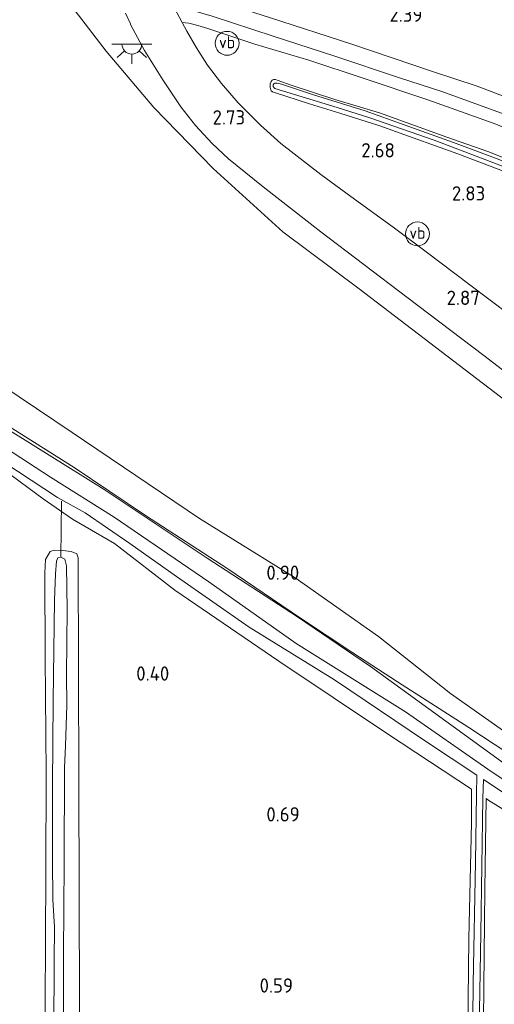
# Model space of a CAD drawing. Extents: x 126429 to 133038, y 413091 to 414846.
# Tile 26 of 256: x 126837 to 126897, y 414032 to 414155. Entities that reach past the tile are written whole.
import ezdxf
from ezdxf.enums import TextEntityAlignment as Align
from ezdxf.lldxf.tags import DXFTag

# ---------------------------------------------------------------- set-up
doc = ezdxf.new("R2010")
doc.units = 0
for name, color, linetype, lineweight in [('B-ME-GR-GRAS-GV', 60, 'Continuous', 13), ('B-ME-GW-TALUD_KRUIN-G', 90, 'Continuous', 18), ('B-ME-GW-TALUD_TEEN-G', 90, 'Continuous', 18), ('B-ME-IE-MEUBILAIR_WEGMEUBILAIR-S', 7, 'Continuous', 25), ('B-ME-IE-TERREINAFSCHEIDING_KUNSTMATIG_HEKWERK-G', 20, 'IE-TERREINAFSCHEIDING-KUNSTMATIG', 18), ('B-ME-KW-KUNSTWERK_DUIKER-G', 170, 'Continuous', 18), ('B-ME-OG-HOOGTEPUNT-S', 7, 'Continuous', 25), ('B-ME-OG-WATER_SLOOT-G', 120, 'Continuous', 18), ('B-ME-OG-WATER_SLOOT-GV', 120, 'Continuous', 18), ('B-ME-VH-VERHARDING_ASFALT-GV', 252, 'Continuous', 18), ('B-ME-VW-VERKEERSTEKEN_DRAAGCONSTRUCTIE-S', 7, 'Continuous', 25), ('B-ME-WH-WINTERBED-G', 150, 'WH-WINTERBED', 18)]:
    doc.layers.add(name, color=color, linetype=linetype, lineweight=lineweight)
doc.styles.add('NLCS-ISO', font='NLCS-ISO.ttf')
doc.styles.add('NLCS-ISO-ANNOTATIVE-T18', font='NLCS-ISO.ttf', dxfattribs={"height": 1.8})
doc.styles.get("Standard").update_dxf_attribs({"font": 'arial.ttf'})
doc.linetypes.add('IE-TERREINAFSCHEIDING-KUNSTMATIG', pattern='A,4,[82,NLCS.SHX,S=0.75,R=90,X=0,Y=0],4,-2', length=10)
tags = doc.linetypes.add('WH-WINTERBED', pattern='A,6,-3.5,["WB",Standard,S=1.8,R=0,X=-1.5,Y=-0.9],-3.5,6,-3.5,6,-3.5,6,-3.5,6,-3.5', length=51).pattern_tags.tags
tags[6] = DXFTag(74, 10)

# ---------------------------------------------------------------- blocks, each defined once
blk = doc.blocks.new('SAL-HOOGTELABEL-SO')
at = {"color": 0, "linetype": 'ByBlock', "lineweight": -2, "style": 'NLCS-ISO-ANNOTATIVE-T18'}
blk.add_attdef('HOOGTE', text='', height=1.8, dxfattribs=at).set_placement((2.79, 0), align=Align.RIGHT)
blk = doc.blocks.new('SIE-WEG_PAAL_VERKEERSBORD-SO')
at = {"color": 0, "linetype": 'ByBlock', "lineweight": 18}
blk.add_circle((0, 0), 1.5, dxfattribs=at)
at = {"color": 0, "linetype": 'ByBlock', "lineweight": 18, "style": 'NLCS-ISO'}
blk.add_text('vb', height=1.5, dxfattribs=at).set_placement((0, 0.13), align=Align.MIDDLE_CENTER)
blk = doc.blocks.new('SKL-ET_OV_LICHTPUNT-SO')
at = {"color": 0, "linetype": 'ByBlock', "lineweight": 18}
for points in [[(-1.25, 0), (-2.5, 0)], [(1.25, 0), (2.5, 0)], [(-0.92, -0.85), (-1.83, -1.7)], [(0.92, -0.85), (1.83, -1.7)], [(0, -1.25), (0, -2.5)]]:
    blk.add_lwpolyline(points, dxfattribs=at)
blk.add_lwpolyline([(0, 0), (1.25, 0, -1), (-1.25, 0)], format="xyb", close=True, dxfattribs=at)

msp = doc.modelspace()

# ---------------------------------------------------------------- linework, layer by layer
at = {"layer": 'B-ME-GR-GRAS-GV'}
for points in [[(126843.8679, 414156.553, 2.6414), (126847.7686, 414151.4855, 2.5289), (126853.7568, 414144.4161, 2.5914), (126861.2206, 414136.7444, 2.6039), (126869.9625, 414128.816, 2.7664), (126879.5463, 414121.6475, 2.7039), (126897.2955, 414108.062, 2.7664), (126910.8794, 414097.2207, 2.8039), (126913.0099, 414055.2944, 0.4515), (126891.018, 414070.7783, 0.789), (126881.9755, 414077.9319, 1.1015), (126871.514, 414085.3403, 1.0515), (126859.5031, 414092.7868, 0.864), (126843.5115, 414103.5729, 0.889), (126827.9843, 414113.9948, 0.7765), (126811.9212, 414125.1283, 0.8265), (126802.2437, 414131.5344, 0.8515), (126790.9051, 414137.5079, 0.7265), (126775.1733, 414144.4737, 0.7265), (126756.1581, 414152.5506, 0.6015), (126734.3369, 414162.0564, 0.614)], [(126889.581, 414160.669, 2.119), (126909.432, 414153.216, 2.059), (126909.9161, 414149.7302, 2.0923), (126904.211, 414152.6115, 2.1958), (126899.3956, 414155.2523, 2.2648), (126903.9429, 414150.5412, 2.4017), (126907.9524, 414146.5121, 2.5052), (126910.7, 414143.5158, 2.5052), (126909.8848, 414141.0061, 2.6645), (126906.8355, 414142.2542, 2.5855), (126902.1801, 414144.1265, 2.6305), (126894.3601, 414147.0922, 2.6155), (126888.7488, 414148.9589, 2.593), (126878.6417, 414152.3963, 2.563), (126868.275, 414155.7449, 2.548)], [(126850.1833, 414156.2648, 2.651), (126850.8101, 414154.9215, 2.6601), (126850.8361, 414154.8657, 2.6605), (126852.5707, 414151.5806, 2.6415), (126854.9021, 414147.8929, 2.613), (126857.131, 414144.4972, 2.6225), (126858.9909, 414142.1783, 2.594), (126861.0874, 414139.8837, 2.67), (126863.1318, 414137.9639, 2.67), (126867.4885, 414134.4447, 2.651), (126874.723, 414128.8177, 2.7175), (126885.5367, 414120.5878, 2.7555), (126895.235, 414113.2579, 2.822), (126904.6271, 414106.0177, 2.917), (126911.1952, 414100.9542, 2.903), (126910.8794, 414097.2207, 2.8039), (126897.2955, 414108.062, 2.7664), (126879.5463, 414121.6475, 2.7039), (126869.9625, 414128.816, 2.7664), (126861.2206, 414136.7444, 2.6039), (126853.7568, 414144.4161, 2.5914), (126847.7686, 414151.4855, 2.5289), (126843.8679, 414156.553, 2.6414)], [(126901.1166, 414116.3374, 2.798), (126893.438, 414122.1384, 2.764), (126887.9641, 414126.2839, 2.7385), (126883.8156, 414129.3761, 2.713), (126878.5137, 414133.23, 2.696), (126874.7594, 414135.9922, 2.7215), (126869.7298, 414139.8918, 2.679), (126867.1668, 414142.1992, 2.662), (126864.3513, 414145.0112, 2.628), (126862.2637, 414147.4422, 2.628), (126860.5136, 414149.7561, 2.6025), (126859.1257, 414151.9107, 2.6025), (126857.9, 414154.0147, 2.6025), (126857.3102, 414155.1235, 2.6025), (126858.1593, 414155.0222, 2.593), (126859.2974, 414154.7406, 2.5705), (126860.5252, 414154.3683, 2.563), (126866.4437, 414152.3928, 2.5705), (126873.236, 414150.3907, 2.563), (126880.0667, 414148.0942, 2.533), (126888.2002, 414145.3709, 2.578), (126896.3732, 414142.4629, 2.6155), (126902.7251, 414139.956, 2.5705)], [(126897.8982, 414136.3325, 2.6955), (126891.9557, 414138.5883, 2.734), (126886.3443, 414140.5903, 2.7505), (126882.168, 414142.1277, 2.7505), (126877.1306, 414143.7049, 2.691), (126873.3142, 414144.8705, 2.589), (126868.9241, 414146.2947, 2.56), (126868.6674, 414146.3836, 2.549), (126868.4925, 414146.5277, 2.549), (126868.3798, 414146.932, 2.5435), (126868.363, 414147.1627, 2.538), (126868.3869, 414147.4079, 2.538), (126868.5044, 414147.7063, 2.527), (126868.6268, 414147.8739, 2.5105), (126868.8011, 414147.9563, 2.505), (126869.0595, 414147.9449, 2.505), (126869.2644, 414147.8662, 2.505), (126871.1171, 414147.1676, 2.4885), (126876.5092, 414145.4067, 2.428), (126882.1225, 414143.758, 2.472), (126890.5742, 414140.7081, 2.527), (126895.7073, 414138.9034, 2.505), (126902.6972, 414136.1391, 2.5105)], [(126902.6972, 414136.1391, 2.5105), (126895.7073, 414138.9034, 2.505), (126890.5742, 414140.7081, 2.527), (126882.1225, 414143.758, 2.472), (126876.5092, 414145.4067, 2.428), (126871.1171, 414147.1676, 2.4885), (126869.2644, 414147.8662, 2.505), (126869.0595, 414147.9449, 2.505), (126868.8011, 414147.9563, 2.505), (126868.6268, 414147.8739, 2.5105), (126868.5044, 414147.7063, 2.527), (126868.3869, 414147.4079, 2.538), (126868.363, 414147.1627, 2.538), (126868.3798, 414146.932, 2.5435), (126868.4925, 414146.5277, 2.549), (126868.6674, 414146.3836, 2.549), (126868.9241, 414146.2947, 2.56), (126873.3142, 414144.8705, 2.589), (126877.1306, 414143.7049, 2.691), (126882.168, 414142.1277, 2.7505), (126886.3443, 414140.5903, 2.7505), (126891.9557, 414138.5883, 2.734), (126897.8982, 414136.3325, 2.6955)], [(126896.6739, 414138.0582, 2.3455), (126891.4082, 414140.0173, 2.3455), (126885.2234, 414142.2288, 2.3455), (126880.3187, 414144.0148, 2.3455), (126873.833, 414145.9945, 2.3455), (126869.7876, 414147.345, 2.3455), (126869.2548, 414147.4994, 2.3455), (126868.975, 414147.4956, 2.3455), (126868.8187, 414147.3806, 2.3455), (126868.7524, 414147.2854, 2.3455), (126868.7689, 414147.0766, 2.3455), (126868.8664, 414146.9013, 2.3455), (126868.9765, 414146.7942, 2.3455), (126876.8074, 414144.4286, 2.3455), (126880.9068, 414143.1304, 2.3455), (126888.9885, 414140.3063, 2.3455), (126897.2105, 414137.1581, 2.3455)], [(126827.9843, 414113.9948, 0.7765), (126843.5115, 414103.5729, 0.889), (126859.5031, 414092.7868, 0.864), (126871.514, 414085.3403, 1.0515), (126881.9755, 414077.9319, 1.1015), (126891.018, 414070.7783, 0.789), (126913.0099, 414055.2944, 0.4515), (126913.1929, 414052.2056, 0.2), (126897.7709, 414061.9838, 0.325), (126880.9598, 414074.1667, 0.6), (126871.8107, 414080.437, 0.7875), (126860.4607, 414087.7888, 0.575), (126847.5219, 414096.4379, 0.55), (126832.9922, 414105.4506, 0.4625)], [(126832.9922, 414105.4506, 0.4625), (126847.5219, 414096.4379, 0.55), (126860.4607, 414087.7888, 0.575), (126871.8107, 414080.437, 0.7875), (126880.9598, 414074.1667, 0.6), (126897.7709, 414061.9838, 0.325), (126913.1929, 414052.2056, 0.2), (126912.844, 414050.094, -0.6035), (126903.811, 414055.885, -0.6035), (126895.73, 414061.291, -0.6035), (126885.356, 414068.463, -0.6035), (126871.639, 414077.062, -0.6035), (126860.66, 414084.805, -0.6035), (126848.787, 414092.928, -0.6035), (126840.789, 414097.967, -0.6035), (126825.717, 414107.751, -0.6035)], [(126833.28, 414100.917, -0.6035), (126841.643, 414095.397, -0.6035), (126845.151, 414093.506, -0.6035), (126850.746, 414089.643, -0.6035), (126856.593, 414085.506, -0.6035), (126865.73, 414079.102, -0.6035), (126876.44, 414072.51, -0.6035), (126887.873, 414064.794, -0.6035), (126894.3388, 414060.5047, -0.6035), (126894.3002, 414058.0737, -0.0125), (126894.1779, 414049.6127, -0.0125), (126893.8688, 414034.2869, -0.0125), (126893.6919, 414017.4251, -0.0125)], [(126833.887, 414099.651, 0.24), (126839.838, 414095.263, 0.197), (126843.524, 414092.702, 0.28), (126848.82, 414089.647, 0.121), (126856.383, 414083.787, 0.152), (126869.482, 414074.85, 0.337), (126883.105, 414065.737, 0.338), (126893.6839, 414058.7702, 0.2367), (126893.677, 414054.5259, 0.2865), (126893.3323, 414039.9963, 0.3865), (126893.1246, 414020.8738, 0.3865)], [(126893.1246, 414020.8738, 0.3865), (126893.3323, 414039.9963, 0.3865), (126893.677, 414054.5259, 0.2865), (126893.6839, 414058.7702, 0.2367), (126883.105, 414065.737, 0.338), (126869.482, 414074.85, 0.337), (126856.383, 414083.787, 0.152), (126848.82, 414089.647, 0.121), (126843.524, 414092.702, 0.28), (126839.838, 414095.263, 0.197), (126833.887, 414099.651, 0.24)], [(126844.424, 414031.569, 0.183), (126844.333, 414059.704, 0.16), (126844.243, 414087.84, 0.137), (126844.101, 414088.345, 0.135), (126843.375, 414088.621, 0.123), (126842.285, 414088.743, 0.119), (126841.293, 414088.785, 0.134), (126840.72, 414088.647, 0.187), (126840.17, 414087.616, 0.224), (126840.079, 414085.937, 0.254), (126840.121, 414075.334, 0.157), (126840.219, 414060.775, 0.074), (126840.183, 414048.31, -0.009), (126840.127, 414031.529, -0.106)], [(126840.127, 414031.529, -0.106), (126840.183, 414048.31, -0.009), (126840.219, 414060.775, 0.074), (126840.121, 414075.334, 0.157), (126840.079, 414085.937, 0.254), (126840.17, 414087.616, 0.224), (126840.72, 414088.647, 0.187), (126841.293, 414088.785, 0.134), (126842.285, 414088.743, 0.119), (126843.375, 414088.621, 0.123), (126844.101, 414088.345, 0.135), (126844.243, 414087.84, 0.137), (126844.333, 414059.704, 0.16), (126844.424, 414031.569, 0.183)], [(126842.407, 414030.594, -0.173), (126842.417, 414038.073, -0.173), (126842.51, 414049.461, -0.173), (126842.549, 414061.5, -0.173), (126842.663, 414064.212, -0.173), (126842.817, 414069.334, -0.173), (126842.793, 414073.125, -0.173), (126842.855, 414081.353, -0.173), (126842.78, 414086.809, -0.173), (126842.572, 414087.648, -0.173), (126842.077, 414087.933, -0.173), (126841.687, 414087.822, -0.173), (126841.528, 414087.403, -0.173), (126841.42, 414085.806, -0.173), (126841.283, 414082.528, -0.173), (126841.135, 414069.845, -0.173), (126841.035, 414059.247, -0.173), (126841.024, 414049.802, -0.173), (126841.082, 414044.914, -0.173), (126841.261, 414041.44, -0.173), (126841.225, 414037.205, -0.173), (126841.198, 414028.348, -0.173)], [(126894.4703, 414018.7174, -0.0125), (126894.8371, 414040.6581, -0.0125), (126895.1059, 414057.5767, -0.0125), (126895.1628, 414059.9581, -0.6035), (126902.486, 414055.1, -0.6035), (126912.945, 414048.316, -0.6035), (126912.9612, 414046.7376, -0.0535), (126895.845, 414057.347, 0.216), (126895.4898, 414057.5809, 0.2194), (126895.3499, 414046.1431, 0.2065), (126895.1787, 414029.7631, 0.3565)]]:
    msp.add_polyline3d(points, dxfattribs=at)
msp.add_polyline3d([(126912.9612, 414046.7376, -0.0535), (126918.454, 413883.194, 0.591), (126894.0291, 413884.3447, 0.7157), (126894.2249, 413899.8653, 0.6065), (126894.2716, 413915.9582, 0.6265), (126894.3895, 413932.6146, 0.6165), (126894.5718, 413948.1796, 0.5865), (126894.6189, 413964.6024, 0.5565), (126894.721, 413980.6109, 0.4465), (126894.8382, 413996.9298, 0.3665), (126894.9686, 414012.6744, 0.3165), (126895.1787, 414029.7631, 0.3565), (126895.3499, 414046.1431, 0.2065), (126895.4898, 414057.5809, 0.2194), (126895.845, 414057.347, 0.216)], close=True, dxfattribs=at)
at = {"layer": 'B-ME-GW-TALUD_KRUIN-G'}
msp.add_polyline3d([(126841.2297, 414158.6807, 2.6164), (126843.8679, 414156.553, 2.6414), (126847.7686, 414151.4855, 2.5289), (126853.7568, 414144.4161, 2.5914), (126861.2206, 414136.7444, 2.6039), (126869.9625, 414128.816, 2.7664), (126879.5463, 414121.6475, 2.7039), (126897.2955, 414108.062, 2.7664), (126910.8794, 414097.2207, 2.8039)], dxfattribs=at)
at = {"layer": 'B-ME-GW-TALUD_TEEN-G'}
msp.add_polyline3d([(126913.0099, 414055.2944, 0.4515), (126891.018, 414070.7783, 0.789), (126881.9755, 414077.9319, 1.1015), (126871.514, 414085.3403, 1.0515), (126859.5031, 414092.7868, 0.864), (126843.5115, 414103.5729, 0.889), (126827.9843, 414113.9948, 0.7765), (126811.9212, 414125.1283, 0.8265), (126802.2437, 414131.5344, 0.8515), (126790.9051, 414137.5079, 0.7265), (126775.1733, 414144.4737, 0.7265), (126756.1581, 414152.5506, 0.6015), (126734.3369, 414162.0564, 0.614), (126670.6761, 414186.2036, 0.339), (126640.2542, 414198.4618, 0.189), (126612.5973, 414211.2043, 0.4515), (126594.5283, 414219.2406, 0.664), (126578.0987, 414226.1659, 0.8515), (126560.5158, 414232.8193, 0.964), (126543.7678, 414239.2498, 0.914), (126526.6421, 414245.2078, 0.8515)], dxfattribs=at)
at = {"layer": 'B-ME-IE-TERREINAFSCHEIDING_KUNSTMATIG_HEKWERK-G'}
msp.add_polyline3d([(126812.8, 414119.26, 0.554), (126822.622, 414112.257, 0.601), (126832.149, 414106.466, 0.639), (126843.741, 414099.168, 0.759), (126852.711, 414093.136, 0.759), (126862.934, 414086.525, 0.826), (126872.197, 414080.237, 0.789), (126878.766, 414075.908, 0.924), (126884.369, 414072.247, 0.856), (126893.311, 414066.52, 0.699), (126902.74, 414060.307, 0.736), (126912.748, 414053.887, 0.616)], dxfattribs=at)
at = {"layer": 'B-ME-KW-KUNSTWERK_DUIKER-G'}
msp.add_polyline3d([(126842.077, 414087.933, -0.544), (126842.152, 414094.97, -0.911)], dxfattribs=at)
at = {"layer": 'B-ME-OG-WATER_SLOOT-G'}
for points in [[(126897.8982, 414136.3325, 2.6955), (126891.9557, 414138.5883, 2.734), (126886.3443, 414140.5903, 2.7505), (126882.168, 414142.1277, 2.7505), (126877.1306, 414143.7049, 2.691), (126873.3142, 414144.8705, 2.589), (126868.9241, 414146.2947, 2.56), (126868.6674, 414146.3836, 2.549), (126868.4925, 414146.5277, 2.549), (126868.3798, 414146.932, 2.5435), (126868.363, 414147.1627, 2.538), (126868.3869, 414147.4079, 2.538), (126868.5044, 414147.7063, 2.527), (126868.6268, 414147.8739, 2.5105), (126868.8011, 414147.9563, 2.505), (126869.0595, 414147.9449, 2.505), (126869.2644, 414147.8662, 2.505), (126871.1171, 414147.1676, 2.4885), (126876.5092, 414145.4067, 2.428), (126882.1225, 414143.758, 2.472), (126890.5742, 414140.7081, 2.527), (126895.7073, 414138.9034, 2.505), (126902.6972, 414136.1391, 2.5105)], [(126913.1929, 414052.2056, 0.2), (126897.7709, 414061.9838, 0.325), (126880.9598, 414074.1667, 0.6), (126871.8107, 414080.437, 0.7875), (126860.4607, 414087.7888, 0.575), (126847.5219, 414096.4379, 0.55), (126832.9922, 414105.4506, 0.4625), (126817.8005, 414115.1805, 0.4375), (126808.9494, 414121.3363, 0.475), (126800.2904, 414126.9982, 0.6625), (126794.1583, 414130.5011, 0.55), (126785.1263, 414134.7128, 0.55), (126771.811, 414140.29, 0.544)], [(126833.887, 414099.651, 0.24), (126839.838, 414095.263, 0.197), (126843.524, 414092.702, 0.28), (126848.82, 414089.647, 0.121), (126856.383, 414083.787, 0.152), (126869.482, 414074.85, 0.337), (126883.105, 414065.737, 0.338), (126893.6839, 414058.7702, 0.2367)], [(126842.285, 414088.743, 0.119), (126841.293, 414088.785, 0.134), (126840.72, 414088.647, 0.187), (126840.17, 414087.616, 0.224), (126840.079, 414085.937, 0.254), (126840.121, 414075.334, 0.157), (126840.219, 414060.775, 0.074), (126840.183, 414048.31, -0.009), (126840.127, 414031.529, -0.106), (126840.182, 414018.35, -0.106), (126840.103, 414000.516, -0.046), (126839.977, 413989.311, -0.084), (126839.804, 413974.075, -0.121), (126839.68, 413959.04, 0.014), (126839.644, 413948.054, 0.052), (126839.714, 413932.808, 0.014), (126839.631, 413912.967, 0.044), (126839.642, 413896.324, 0.052), (126839.736, 413886.955, 0.029)], [(126842.285, 414088.743, 0.119), (126843.375, 414088.621, 0.123), (126844.101, 414088.345, 0.135), (126844.243, 414087.84, 0.137), (126844.333, 414059.704, 0.16), (126844.424, 414031.569, 0.183), (126844.097, 413994.255, 0.194), (126843.771, 413956.941, 0.205), (126843.562, 413921.836, 0.207), (126843.353, 413886.732, 0.209)], [(126892.3612, 413884.4232, 0.7297), (126892.3293, 413898.4382, 0.7065), (126892.5827, 413917.833, 0.6865), (126892.6991, 413938.214, 0.6565), (126892.7817, 413959.2615, 0.6265), (126892.9706, 413981.5703, 0.5665), (126892.9835, 414000.4925, 0.5065), (126893.1246, 414020.8738, 0.3865), (126893.3323, 414039.9963, 0.3865), (126893.677, 414054.5259, 0.2865), (126893.6839, 414058.7702, 0.2367)], [(126895.4898, 414057.5809, 0.2194), (126895.3499, 414046.1431, 0.2065), (126895.1787, 414029.7631, 0.3565), (126894.9686, 414012.6744, 0.3165), (126894.8382, 413996.9298, 0.3665), (126894.721, 413980.6109, 0.4465), (126894.6189, 413964.6024, 0.5565), (126894.5718, 413948.1796, 0.5865), (126894.3895, 413932.6146, 0.6165), (126894.2716, 413915.9582, 0.6265), (126894.2249, 413899.8653, 0.6065), (126894.0291, 413884.3447, 0.7157)], [(126895.4898, 414057.5809, 0.2194), (126895.845, 414057.347, 0.216), (126912.9612, 414046.7376, -0.0535)]]:
    msp.add_polyline3d(points, dxfattribs=at)
at = {"layer": 'B-ME-OG-WATER_SLOOT-GV'}
msp.add_polyline3d([(126910.1945, 414132.4348, 2.263), (126910.2176, 414131.7521, 2.3455), (126903.2619, 414134.7682, 2.3455), (126897.2105, 414137.1581, 2.3455), (126888.9885, 414140.3063, 2.3455), (126880.9068, 414143.1304, 2.3455), (126876.8074, 414144.4286, 2.3455), (126868.9765, 414146.7942, 2.3455), (126868.8664, 414146.9013, 2.3455), (126868.7689, 414147.0766, 2.3455), (126868.7524, 414147.2854, 2.3455), (126868.8187, 414147.3806, 2.3455), (126868.975, 414147.4956, 2.3455), (126869.2548, 414147.4994, 2.3455), (126869.7876, 414147.345, 2.3455), (126873.833, 414145.9945, 2.3455), (126880.3187, 414144.0148, 2.3455), (126885.2234, 414142.2288, 2.3455), (126891.4082, 414140.0173, 2.3455), (126896.6739, 414138.0582, 2.3455), (126902.3156, 414135.8257, 2.3455), (126906.8918, 414134.0134, 2.3455)], close=True, dxfattribs=at)
for points in [[(126825.717, 414107.751, -0.6035), (126840.789, 414097.967, -0.6035), (126848.787, 414092.928, -0.6035), (126860.66, 414084.805, -0.6035), (126871.639, 414077.062, -0.6035), (126885.356, 414068.463, -0.6035), (126895.73, 414061.291, -0.6035), (126903.811, 414055.885, -0.6035), (126912.844, 414050.094, -0.6035), (126912.945, 414048.316, -0.6035), (126902.486, 414055.1, -0.6035), (126895.1628, 414059.9581, -0.6035), (126895.1059, 414057.5767, -0.0125), (126894.8371, 414040.6581, -0.0125), (126894.4703, 414018.7174, -0.0125)], [(126893.6919, 414017.4251, -0.0125), (126893.8688, 414034.2869, -0.0125), (126894.1779, 414049.6127, -0.0125), (126894.3002, 414058.0737, -0.0125), (126894.3388, 414060.5047, -0.6035), (126887.873, 414064.794, -0.6035), (126876.44, 414072.51, -0.6035), (126865.73, 414079.102, -0.6035), (126856.593, 414085.506, -0.6035), (126850.746, 414089.643, -0.6035), (126845.151, 414093.506, -0.6035), (126841.643, 414095.397, -0.6035), (126833.28, 414100.917, -0.6035)], [(126841.198, 414028.348, -0.173), (126841.225, 414037.205, -0.173), (126841.261, 414041.44, -0.173), (126841.082, 414044.914, -0.173), (126841.024, 414049.802, -0.173), (126841.035, 414059.247, -0.173), (126841.135, 414069.845, -0.173), (126841.283, 414082.528, -0.173), (126841.42, 414085.806, -0.173), (126841.528, 414087.403, -0.173), (126841.687, 414087.822, -0.173), (126842.077, 414087.933, -0.173), (126842.572, 414087.648, -0.173), (126842.78, 414086.809, -0.173), (126842.855, 414081.353, -0.173), (126842.793, 414073.125, -0.173), (126842.817, 414069.334, -0.173), (126842.663, 414064.212, -0.173), (126842.549, 414061.5, -0.173), (126842.51, 414049.461, -0.173), (126842.417, 414038.073, -0.173), (126842.407, 414030.594, -0.173)]]:
    msp.add_polyline3d(points, dxfattribs=at)
at = {"layer": 'B-ME-VH-VERHARDING_ASFALT-GV'}
msp.add_polyline3d([(126909.8848, 414141.0061, 2.6645), (126910.0405, 414136.9519, 2.606), (126902.7251, 414139.956, 2.5705), (126896.3732, 414142.4629, 2.6155), (126888.2002, 414145.3709, 2.578), (126880.0667, 414148.0942, 2.533), (126873.236, 414150.3907, 2.563), (126866.4437, 414152.3928, 2.5705), (126860.5252, 414154.3683, 2.563), (126859.2974, 414154.7406, 2.5705), (126858.1593, 414155.0222, 2.593), (126857.3102, 414155.1235, 2.6025), (126856.3699, 414156.8913, 2.6025), (126855.2826, 414159.627, 2.611), (126855.1561, 414160.0122, 2.6097), (126856.1335, 414159.5521, 2.593), (126857.9399, 414158.8728, 2.608), (126861.9476, 414157.7337, 2.608), (126868.275, 414155.7449, 2.548), (126878.6417, 414152.3963, 2.563), (126888.7488, 414148.9589, 2.593), (126894.3601, 414147.0922, 2.6155), (126902.1801, 414144.1265, 2.6305), (126906.8355, 414142.2542, 2.5855)], close=True, dxfattribs=at)
for points in [[(126856.3699, 414156.8913, 2.6025), (126857.3102, 414155.1235, 2.6025), (126857.9, 414154.0147, 2.6025), (126859.1257, 414151.9107, 2.6025), (126860.5136, 414149.7561, 2.6025), (126862.2637, 414147.4422, 2.628), (126864.3513, 414145.0112, 2.628), (126867.1668, 414142.1992, 2.662), (126869.7298, 414139.8918, 2.679), (126874.7594, 414135.9922, 2.7215), (126878.5137, 414133.23, 2.696), (126883.8156, 414129.3761, 2.713), (126887.9641, 414126.2839, 2.7385), (126893.438, 414122.1384, 2.764), (126901.1166, 414116.3374, 2.798)], [(126904.6271, 414106.0177, 2.917), (126895.235, 414113.2579, 2.822), (126885.5367, 414120.5878, 2.7555), (126874.723, 414128.8177, 2.7175), (126867.4885, 414134.4447, 2.651), (126863.1318, 414137.9639, 2.67), (126861.0874, 414139.8837, 2.67), (126858.9909, 414142.1783, 2.594), (126857.131, 414144.4972, 2.6225), (126854.9021, 414147.8929, 2.613), (126852.5707, 414151.5806, 2.6415), (126850.8361, 414154.8657, 2.6605), (126850.8101, 414154.9215, 2.6601), (126850.1833, 414156.2648, 2.651)]]:
    msp.add_polyline3d(points, dxfattribs=at)
at = {"layer": 'B-ME-WH-WINTERBED-G'}
msp.add_polyline3d([(126909.96, 414139.0477, 2.5959), (126903.7041, 414141.432, 2.6348), (126897.3188, 414143.7706, 2.5978), (126890.0698, 414146.3985, 2.5978), (126884.6134, 414148.138, 2.6058), (126876.3661, 414150.9033, 2.5818), (126868.7633, 414153.3881, 2.5818), (126861.1007, 414155.9116, 2.6298), (126856.1975, 414157.3252, 2.6038), (126852.5522, 414158.5138, 2.5837)], dxfattribs=at)

# ---------------------------------------------------------------- block references
at = {"layer": 'B-ME-IE-MEUBILAIR_WEGMEUBILAIR-S'}
msp.add_blockref('SKL-ET_OV_LICHTPUNT-SO', (126851.0002, 414152.3887, 2.771), dxfattribs=at)
at = {"layer": 'B-ME-OG-HOOGTEPUNT-S'}
for p, values in [((126884.718, 414155.189, 2.393), {'HOOGTE': '2.39'}), ((126862.4379, 414142.2816, 2.732), {'HOOGTE': '2.73'}), ((126881.2484, 414138.1452, 2.679), {'HOOGTE': '2.68'}), ((126892.5952, 414132.7316, 2.834), {'HOOGTE': '2.83'}), ((126891.9277, 414119.607, 2.8695), {'HOOGTE': '2.87'}), ((126869.233, 414085.07, 0.903), {'HOOGTE': '0.90'}), ((126852.909, 414072.396, 0.402), {'HOOGTE': '0.40'}), ((126869.296, 414054.705, 0.69), {'HOOGTE': '0.69'}), ((126868.454, 414033.194, 0.589), {'HOOGTE': '0.59'})]:
    msp.add_blockref('SAL-HOOGTELABEL-SO', p, dxfattribs=at).add_auto_attribs(values)
at = {"layer": 'B-ME-VW-VERKEERSTEKEN_DRAAGCONSTRUCTIE-S'}
for p in [(126862.9615, 414152.4876, 2.544), (126886.8726, 414128.5388, 2.7208)]:
    msp.add_blockref('SIE-WEG_PAAL_VERKEERSBORD-SO', p, dxfattribs=at)

doc.saveas('drawing.dxf')
